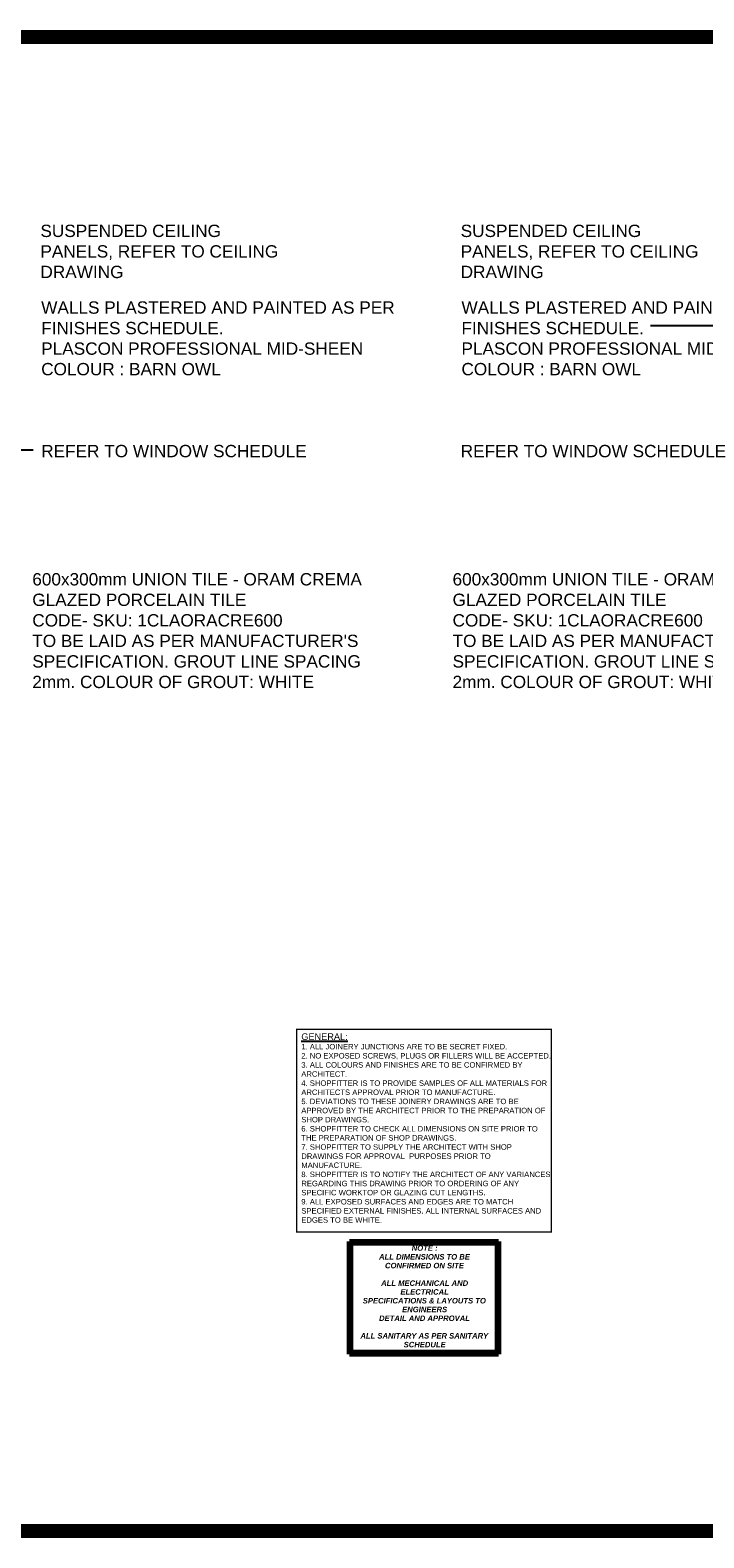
# Model space of a CAD drawing. Header units: millimetres. Extents: x -115474967 to 444143, y -74377 to 241828222.
# Tile 237 of 256: x -38727 to -33800, y 243116 to 254136. Entities that reach past the tile are written whole.
import ezdxf

# ---------------------------------------------------------------- set-up
doc = ezdxf.new("R2010")
doc.units = ezdxf.units.MM
doc.header["$MEASUREMENT"] = 0
doc.linetypes.add('BORDER', pattern=[1.75, 0.5, -0.25, 0.5, -0.25, 0, -0.25])
for name, color, linetype in [('01-1 Notes', 7, 'Continuous'), ('DIMS-20', 9, 'Continuous'), ('TEXT-20', 2, 'Continuous'), ('TITL-BLOK', 7, 'Continuous')]:
    doc.layers.add(name, color=color, linetype=linetype)
doc.layers.add('0_cons_01', color=40, linetype='Continuous', lineweight=0, plot=False)
doc.layers.add('A-DETL-WIDE', color=214, linetype='Continuous', lineweight=70)
doc.layers.add('G-ANNO-TEXT', color=231, linetype='Continuous', lineweight=9)
doc.styles.add('ARIAL', font='arial.ttf')
doc.styles.add('Arial_B_I', font='arialbi.ttf', dxfattribs={"height": 4})
doc.styles.add('DIMS', font='simplex.shx')
doc.styles.add('TEXT-20', font='arial.ttf', dxfattribs={"height": 40})
doc.dimstyles.new('DIM-20', dxfattribs={"dimscale": 4, "dimtxt": 10, "dimasz": 8, "dimexe": 10, "dimexo": 5, "dimgap": 4, "dimtad": 1, "dimdec": 0, "dimrnd": 5, "dimdsep": 46, "dimtxsty": 'DIMS', "dimblk": 'ARCHTICK', "dimcen": 25, "dimdle": 10, "dimclrd": 9, "dimclre": 9, "dimclrt": 4, "dimadec": 0, "dimazin": 0, "dimtfac": 1, "dimtdec": 0, "dimtmove": 2, "dimatfit": 2, "dimfxl": 1, "dimtolj": 1, "dimtzin": 0, "dimarcsym": 0})

# ---------------------------------------------------------------- blocks, each defined once
blk = doc.blocks.new('_ArchTick')
at = {"color": 0, "linetype": 'ByBlock', "const_width": 0.15}
blk.add_lwpolyline([(-0.5, -0.5), (0.5, 0.5)], dxfattribs=at)

msp = doc.modelspace()

# ---------------------------------------------------------------- linework, layer by layer
at = {"layer": '0_cons_01', "const_width": 100}
msp.add_lwpolyline([(-52573.99192, 243166.19105), (-25602.12905, 243166.19105), (-25602.12905, 254086.48825), (-52573.99192, 254086.48825)], close=True, dxfattribs=at)
at = {"layer": 'A-DETL-WIDE'}
for p, q in [((-36391.38062, 245282.31582), (-35300.95781, 245282.31582)), ((-36391.38062, 244459.83831), (-36391.38062, 245282.31582)), ((-36381.38062, 245272.31582), (-35310.95781, 245272.31582)), ((-36381.38062, 244469.83831), (-36381.38062, 245272.31582)), ((-35310.95781, 245272.31582), (-35310.95781, 244469.83831)), ((-35300.95781, 245282.31582), (-35300.95781, 244459.83831)), ((-35300.95781, 244459.83831), (-36391.38062, 244459.83831)), ((-35310.95781, 244469.83831), (-36381.38062, 244469.83831))]:
    msp.add_line(p, q, dxfattribs=at)
at = {"layer": 'TITL-BLOK', "color": 3, "linetype": 'BORDER', "const_width": 10}
msp.add_lwpolyline([(-36777.27256, 246832.90897), (-34915.06586, 246832.90897), (-34915.06586, 245352.55233), (-36777.27256, 245352.55233)], close=True, dxfattribs=at)

# ---------------------------------------------------------------- texts
at = {"layer": '01-1 Notes', "char_height": 90, "attachment_point": 1, "style": 'ARIAL'}
for s, insert, width in [('SUSPENDED CEILING PANELS, REFER TO CEILING DRAWING', (-38651.87406, 252714.37971), 1796.1531868), ('SUSPENDED CEILING PANELS, REFER TO CEILING DRAWING', (-35578.59911, 252714.37971), 1796.1531868), ('{\\C7;WALLS PLASTERED AND PAINTED AS PER FINISHES SCHEDULE.\\PPLASCON PROFESSIONAL MID-SHEEN \\PCOLOUR : BARN OWL}', (-38646.10734, 252153.94915), 2672.8735667), ('{\\C7;WALLS PLASTERED AND PAINTED AS PER FINISHES SCHEDULE.\\PPLASCON PROFESSIONAL MID-SHEEN \\PCOLOUR : BARN OWL}', (-35572.83239, 252153.94915), 2672.8735667), ('REFER TO WINDOW SCHEDULE', (-38646.10734, 251104.83366), 2672.8735667), ('REFER TO WINDOW SCHEDULE', (-35578.47046, 251104.83366), 2672.8735667), ("{\\C7;600x300mm UNION TILE - ORAM CREMA GLAZED PORCELAIN TILE\\PCODE- SKU: 1CLAORACRE600 \\P\\C0;TO BE LAID AS PER MANUFACTURER'S SPECIFICATION. GROUT LINE SPACING 2mm. COLOUR OF GROUT: WHITE}", (-38711.2765, 250167.75535), 2672.8735667), ("{\\C7;600x300mm UNION TILE - ORAM CREMA GLAZED PORCELAIN TILE\\PCODE- SKU: 1CLAORACRE600 \\P\\C0;TO BE LAID AS PER MANUFACTURER'S SPECIFICATION. GROUT LINE SPACING 2mm. COLOUR OF GROUT: WHITE}", (-35638.00155, 250167.75535), 2672.8735667)]:
    msp.add_mtext(s, dxfattribs=dict(at, insert=insert, width=width))
at = {"layer": 'G-ANNO-TEXT', "color": 7, "char_height": 40, "attachment_point": 1, "style": 'Arial_B_I'}
for s, insert, width in [('NOTE :  ', (-35936.63715, 245254.48489), 269.367), ('ALL DIMENSIONS TO BE', (-36175.42361, 245190.32343), 810.5060625), ('CONFIRMED ON SITE', (-36131.76736, 245126.16197), 703.881625), ('ALL MECHANICAL AND ', (-36160.21007, 244997.83906), 792.8689375), ('ELECTRICAL ', (-36019.31944, 244933.6776), 450.548375), ('SPECIFICATIONS & LAYOUTS TO ', (-36294.48611, 244869.51614), 1118.3540625), ('ENGINEERS ', (-36006.75174, 244805.35468), 420.8859375), ('DETAIL AND APPROVAL', (-36175.42361, 244741.19322), 809.704375), ('ALL SANITARY AS PER SANITARY ', (-36311.68403, 244612.87031), 1159.240125), ('SCHEDULE', (-35995.50694, 244548.70885), 374.3880625)]:
    msp.add_mtext(s, dxfattribs=dict(at, insert=insert, width=width))
at = {"layer": 'TEXT-20', "color": 1, "linetype": 'Continuous', "style": 'TEXT-20'}
msp.add_text('%%UGENERAL:', height=48, dxfattribs=at).set_placement((-36743.95317, 246755.84678))
at = {"layer": 'TEXT-20', "color": 7, "linetype": 'Continuous', "insert": (-36743.95317, 246726.52874), "char_height": 40, "width": 1828.8873099, "attachment_point": 1, "style": 'TEXT-20'}
msp.add_mtext('{\\C2;1. ALL JOINERY JUNCTIONS ARE TO BE SECRET FIXED.\\P2. NO EXPOSED SCREWS, PLUGS OR FILLERS WILL BE ACCEPTED.\\P3. ALL COLOURS AND FINISHES ARE TO BE CONFIRMED BY ARCHITECT.\\P4. SHOPFITTER IS TO PROVIDE SAMPLES OF ALL MATERIALS FOR ARCHITECTS APPROVAL PRIOR TO MANUFACTURE.\\P5. DEVIATIONS TO THESE JOINERY DRAWINGS ARE TO BE APPROVED BY THE ARCHITECT PRIOR TO THE PREPARATION OF SHOP DRAWINGS.\\P6. SHOPFITTER TO CHECK ALL DIMENSIONS ON SITE PRIOR TO THE PREPARATION OF SHOP DRAWINGS.\\P7. SHOPFITTER TO SUPPLY THE ARCHITECT WITH SHOP DRAWINGS FOR APPROVAL  PURPOSES PRIOR TO MANUFACTURE.\\P8. SHOPFITTER IS TO NOTIFY THE ARCHITECT OF ANY VARIANCES REGARDING THIS DRAWING PRIOR TO ORDERING OF ANY SPECIFIC WORKTOP OR GLAZING CUT LENGTHS.\\P9. ALL EXPOSED SURFACES AND EDGES ARE TO MATCH SPECIFIED EXTERNAL FINISHES. ALL INTERNAL SURFACES AND EDGES TO BE WHITE.}', dxfattribs=at)

# ---------------------------------------------------------------- leaders
at = {"layer": 'DIMS-20'}
for points in [[(-31705.54881, 251974.98889), (-34191.28867, 251974.98889)], [(-39378.6154, 251067.70722), (-38704.38093, 251067.70722)]]:
    msp.add_leader(points, dimstyle='DIM-20', override={"dimtxt": 16, "dimasz": 25, "dimgap": 2}, dxfattribs=at)

doc.saveas('drawing.dxf')
